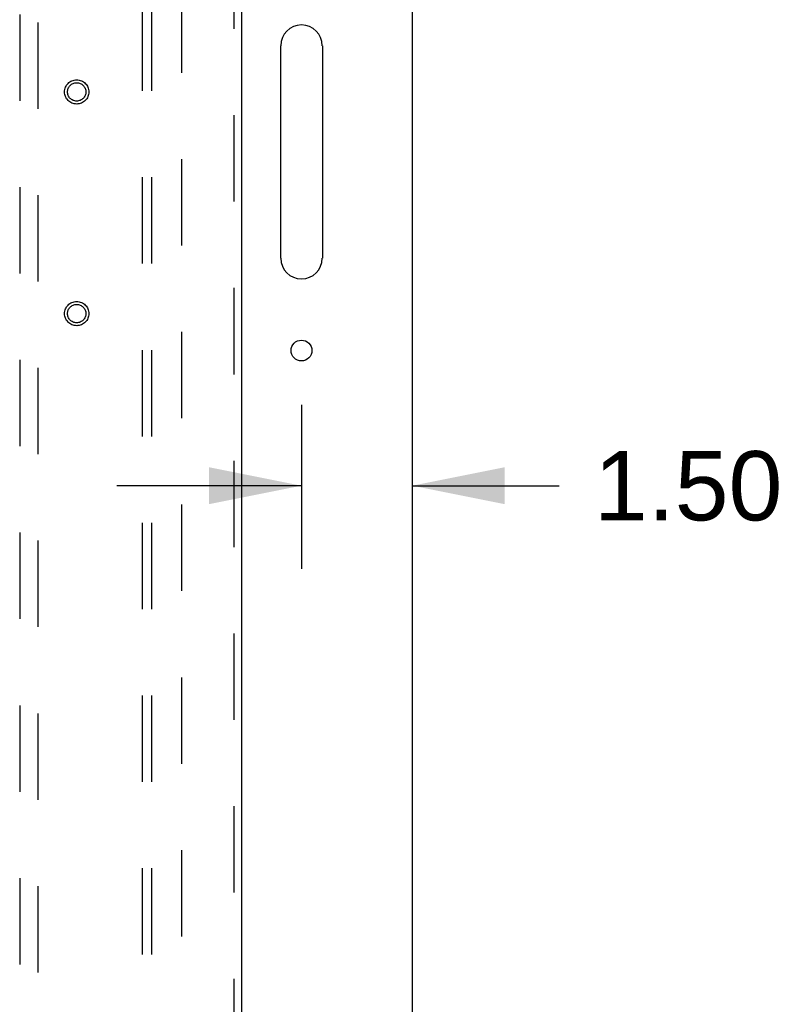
# Model space of a CAD drawing. Header units: inches. Extents: x 0 to 212, y 0 to 138.
# Tile 9 of 20: x 93 to 103, y 62 to 75. Entities that reach past the tile are written whole.
import ezdxf

# ---------------------------------------------------------------- set-up
doc = ezdxf.new("R2010")
doc.units = ezdxf.units.IN
doc.header["$LTSCALE"] = 11.6875
doc.header["$MEASUREMENT"] = 0
doc.linetypes.add('HIDDEN', pattern=[0.2, 0.1, -0.1])
doc.layers.get('0').update_dxf_attribs({"linetype": 'CONTINUOUS'})
for name, color, linetype in [('DEFAULT_2', 8, 'HIDDEN'), ('DIMENSIONS', 7, 'CONTINUOUS'), ('DOOR_ASSEMBLY', 7, 'CONTINUOUS'), ('SUBPANEL', 7, 'CONTINUOUS')]:
    doc.layers.add(name, color=color, linetype=linetype)
doc.styles.get("Standard").update_dxf_attribs({"font": 'arial.ttf'})
doc.dimstyles.new('DIMSTYLE_1', dxfattribs={"dimtxt": 0.9375, "dimasz": 1.25, "dimexe": 0.09, "dimexo": 0.07, "dimgap": 0.0375, "dimtad": 0, "dimtih": 1, "dimtoh": 1, "dimzin": 4, "dimdsep": 46, "dimtxsty": 'Standard', "dimblk": '_FILLED', "dimblk1": '_FILLED', "dimblk2": '_FILLED', "dimcen": 0.09, "dimadec": 3, "dimazin": 1, "dimtfac": 1, "dimtdec": 3, "dimtofl": 0, "dimtmove": 0, "dimatfit": 3, "dimldrblk": '_FILLED', "dimfxl": 0, "dimtolj": 1, "dimtzin": 4, "dimarcsym": 0})

# ---------------------------------------------------------------- blocks, each defined once
blk = doc.blocks.new('_FILLED')
at = {"color": 0, "linetype": 'ByBlock'}
blk.add_solid([(0, 0), (-1, 0.2), (-1, -0.2)], dxfattribs=at)
blk = doc.blocks.new('*D11')
at = {"layer": 'DIMENSIONS', "color": 2, "linetype": 'Continuous'}
for p, q in [((96.411, 69.932), (96.411, 67.712)), ((96.411, 68.837), (93.911, 68.837)), ((97.911, 68.837), (99.899, 68.837))]:
    blk.add_line(p, q, dxfattribs=at)
at = {"layer": 'DIMENSIONS', "color": 2, "linetype": 'Continuous', "xscale": 1.25, "yscale": 1.25, "zscale": 1.25}
blk.add_blockref('_FILLED', (96.411, 68.837), dxfattribs=at)
at = {"layer": 'DIMENSIONS', "color": 2, "linetype": 'Continuous', "xscale": 1.25, "yscale": 1.25, "zscale": 1.25, "rotation": 180}
blk.add_blockref('_FILLED', (97.911, 68.837), dxfattribs=at)
at = {"layer": 'DIMENSIONS', "color": 2, "linetype": 'Continuous', "insert": (100.368, 69.305), "char_height": 0.9375, "width": 2.54763, "attachment_point": 1, "line_spacing_factor": 0.9}
blk.add_mtext('1.50', dxfattribs=at)

msp = doc.modelspace()

# ---------------------------------------------------------------- linework, layer by layer
at = {"color": 3, "linetype": 'Continuous'}
for p, q in [((97.911, 10.833), (97.911, 90.625)), ((96.13, 71.916), (96.13, 74.791)), ((96.693, 74.791), (96.693, 71.916))]:
    msp.add_line(p, q, dxfattribs=at)
msp.add_circle((96.411, 70.666), 0.141, dxfattribs=at)
for centre, start, end in [((96.411, 74.791), 0, 180), ((96.411, 71.916), 180, 360)]:
    msp.add_arc(centre, 0.281, start, end, dxfattribs=at)
at = {"layer": 'DEFAULT_2', "color": 8, "linetype": 'HIDDEN'}
msp.add_line((94.786, 87.281), (94.786, 14.177), dxfattribs=at)
at = {"layer": 'DOOR_ASSEMBLY', "color": 8, "linetype": 'HIDDEN'}
for p, q in [((95.495, 87.875), (95.495, 13.583)), ((92.599, 86.902), (92.599, 52.9)), ((92.849, 52.9), (92.849, 86.902))]:
    msp.add_line(p, q, dxfattribs=at)
at = {"layer": 'DOOR_ASSEMBLY', "color": 3, "linetype": 'Continuous'}
msp.add_line((95.599, 87.875), (95.599, 13.583), dxfattribs=at)
at = {"layer": 'DOOR_ASSEMBLY', "color": 8, "linetype": 'HIDDEN'}
for centre, radius in [((93.37, 74.166), 0.164), ((93.37, 74.166), 0.124), ((93.37, 71.166), 0.164), ((93.37, 71.166), 0.124)]:
    msp.add_circle(centre, radius, dxfattribs=at)
at = {"layer": 'SUBPANEL', "color": 8, "linetype": 'HIDDEN'}
for p, q in [((94.255, 84.698), (94.255, 16.761)), ((94.38, 84.698), (94.38, 16.761))]:
    msp.add_line(p, q, dxfattribs=at)

# ---------------------------------------------------------------- dimensions: what is measured, and where the dimension line sits
at = {"layer": 'DIMENSIONS', "color": 2, "linetype": 'Continuous'}
dim = msp.add_linear_dim(base=(96.411, 68.837), p1=(97.911, 87.281), p2=(96.411, 67.642), angle=180, dimstyle='DIMSTYLE_1', dxfattribs=at)
dim.commit()
dim.dimension.update_dxf_attribs({"geometry": '*D11', "text_midpoint": (101.682, 68.831), "dimtype": 160})

doc.saveas('drawing.dxf')
